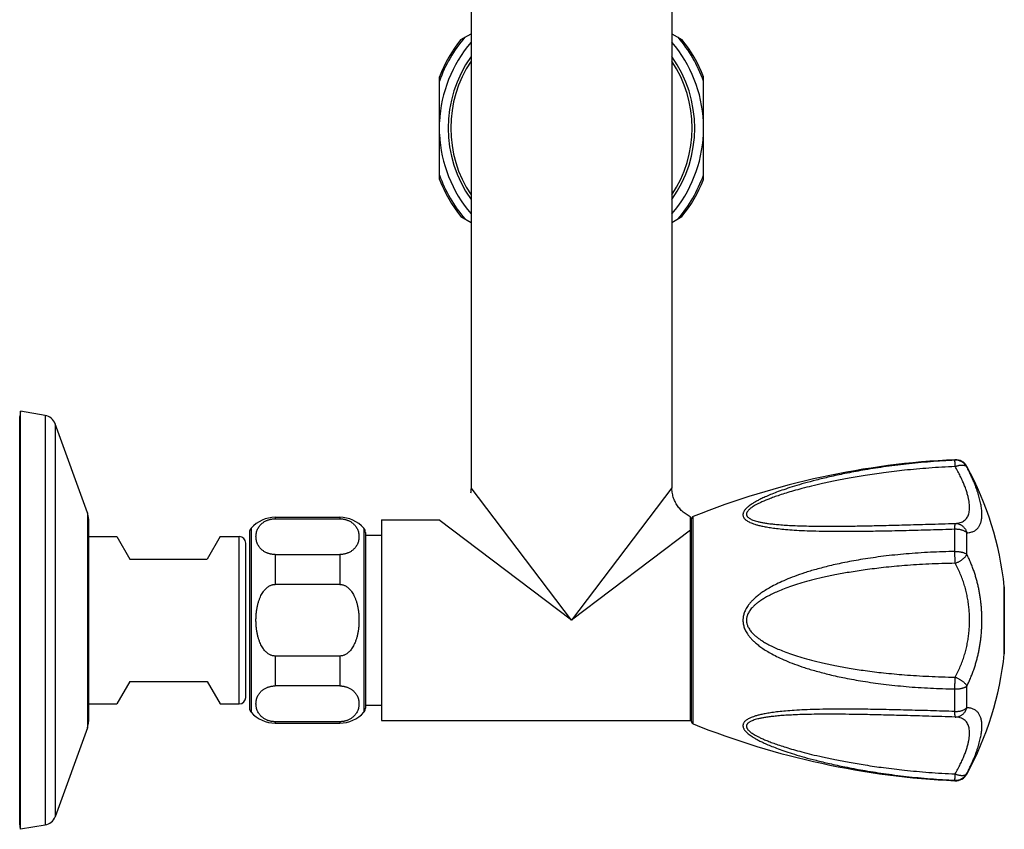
# Model space of a CAD drawing. Header units: millimetres. Extents: x 1367 to 1673, y 818 to 1077.
# Tile 11 of 13: x 1597 to 1673, y 818 to 881. Entities that reach past the tile are written whole.
import ezdxf

# ---------------------------------------------------------------- set-up
doc = ezdxf.new("R2010")
doc.units = ezdxf.units.MM
doc.header["$LTSCALE"] = 30.734
doc.layers.get('0').update_dxf_attribs({"linetype": 'CONTINUOUS'})

msp = doc.modelspace()

# ---------------------------------------------------------------- linework, layer by layer
at = {"color": 7, "linetype": 'CONTINUOUS'}
for p, q in [((1631.857, 900.054), (1631.857, 844.154)), ((1647.457, 900.054), (1647.457, 844.154)), ((1631.075, 878.985), (1631.857, 879.437)), ((1647.457, 879.437), (1648.24, 878.985)), ((1629.407, 868.112), (1629.407, 876.096)), ((1649.907, 868.112), (1649.907, 876.096)), ((1631.075, 865.224), (1631.857, 864.772)), ((1647.457, 864.772), (1648.24, 865.224)), ((1596.882, 850.104), (1596.807, 849.679)), ((1596.807, 818.03), (1596.807, 849.679)), ((1596.882, 817.604), (1596.882, 850.104)), ((1598.789, 849.768), (1596.882, 850.104)), ((1602.073, 842.207), (1599.555, 849.125)), ((1631.843, 843.889), (1631.838, 843.843)), ((1647.499, 843.702), (1647.483, 843.795)), ((1648.907, 826.054), (1648.907, 841.885)), ((1602.157, 841.728), (1602.157, 825.98)), ((1616.657, 841.854), (1621.657, 841.854)), ((1616.657, 841.741), (1621.657, 841.741)), ((1624.907, 841.654), (1629.357, 841.654)), ((1624.907, 841.654), (1624.907, 826.054)), ((1648.957, 841.685), (1648.957, 826.023)), ((1602.157, 840.354), (1604.347, 840.354)), ((1604.347, 840.354), (1605.357, 838.604)), ((1612.368, 840.354), (1611.357, 838.604)), ((1612.368, 840.354), (1613.857, 840.354)), ((1614.657, 840.677), (1614.657, 827.031)), ((1623.657, 840.677), (1623.657, 827.031)), ((1623.657, 840.464), (1624.907, 840.464)), ((1614.357, 827.854), (1614.357, 839.854)), ((1648.957, 840.104), (1648.907, 840.104)), ((1616.657, 838.957), (1621.657, 838.957)), ((1605.357, 838.604), (1611.357, 838.604)), ((1621.657, 836.638), (1616.657, 836.638)), ((1673.271, 836.454), (1673.271, 831.254)), ((1621.657, 831.07), (1616.657, 831.07)), ((1605.357, 829.104), (1604.347, 827.354)), ((1605.357, 829.104), (1611.357, 829.104)), ((1611.357, 829.104), (1612.368, 827.354)), ((1621.657, 828.751), (1616.657, 828.751)), ((1602.157, 827.354), (1604.347, 827.354)), ((1612.368, 827.354), (1613.857, 827.354)), ((1648.957, 827.604), (1648.907, 827.604)), ((1623.657, 827.244), (1624.907, 827.244)), ((1621.657, 825.967), (1616.657, 825.967)), ((1616.657, 825.854), (1621.657, 825.854)), ((1624.907, 826.054), (1648.907, 826.054)), ((1602.073, 825.502), (1599.555, 818.583)), ((1596.882, 817.604), (1596.807, 818.03)), ((1598.789, 817.94), (1596.882, 817.604))]:
    msp.add_line(p, q, dxfattribs=at)
at = {"color": 9, "linetype": 'CONTINUOUS'}
for p, q in [((1598.789, 849.768), (1598.789, 817.94)), ((1599.555, 849.125), (1599.555, 818.583)), ((1669.44, 846.288), (1669.44, 846.328)), ((1670.364, 845.768), (1670.364, 845.808)), ((1639.657, 833.854), (1631.857, 844.154)), ((1647.457, 844.154), (1639.657, 833.854)), ((1602.073, 842.207), (1602.073, 825.502)), ((1649.114, 825.791), (1649.114, 841.917)), ((1616.657, 841.854), (1616.657, 841.741)), ((1621.657, 841.854), (1621.657, 841.741)), ((1639.657, 833.854), (1629.357, 841.654)), ((1613.857, 827.354), (1613.857, 840.354)), ((1614.782, 841.008), (1614.782, 826.701)), ((1623.532, 841.008), (1623.532, 826.701)), ((1648.907, 840.859), (1639.657, 833.854)), ((1669.44, 839.196), (1669.44, 840.946)), ((1670.364, 838.973), (1670.364, 840.649)), ((1616.657, 838.957), (1616.657, 836.638)), ((1621.657, 838.957), (1621.657, 836.638)), ((1673.271, 831.244), (1673.271, 836.465)), ((1616.657, 831.07), (1616.657, 828.751)), ((1621.657, 831.07), (1621.657, 828.751)), ((1669.44, 826.763), (1669.44, 828.512)), ((1670.364, 827.059), (1670.364, 828.735)), ((1616.657, 825.967), (1616.657, 825.854)), ((1621.657, 825.967), (1621.657, 825.854)), ((1669.44, 821.38), (1669.44, 821.421)), ((1670.364, 821.901), (1670.364, 821.94))]:
    msp.add_line(p, q, dxfattribs=at)
at = {"color": 7, "linetype": 'CONTINUOUS'}
for points in [[(1631.843, 843.889), (1631.831, 843.795), (1631.819, 843.719)], [(1631.857, 844.154), (1631.856, 844.077), (1631.851, 843.983), (1631.843, 843.889)], [(1647.483, 843.795), (1647.471, 843.889), (1647.463, 843.983), (1647.459, 844.077), (1647.457, 844.154)], [(1648.907, 841.885), (1648.878, 841.899), (1648.794, 841.941), (1648.711, 841.987), (1648.631, 842.035), (1648.552, 842.087), (1648.475, 842.141), (1648.4, 842.199), (1648.327, 842.259), (1648.257, 842.321), (1648.189, 842.387), (1648.124, 842.455), (1648.061, 842.525), (1648.001, 842.598), (1647.944, 842.673), (1647.889, 842.75), (1647.838, 842.829), (1647.789, 842.909), (1647.744, 842.992), (1647.702, 843.076), (1647.663, 843.162), (1647.627, 843.249), (1647.594, 843.338), (1647.565, 843.428), (1647.54, 843.518), (1647.517, 843.61), (1647.499, 843.702)]]:
    msp.add_lwpolyline(points, dxfattribs=at)
at = {"color": 9, "linetype": 'CONTINUOUS'}
for centre, radius, start, end in [((1639.657, 872.104), 10.881, 139.60444, 160.39556), ((1639.657, 872.104), 10.261, 139.48372, 177.32604), ((1639.657, 872.104), 10.261, 2.67396, 40.51628), ((1639.657, 872.104), 10.881, 19.60444, 40.39556), ((1639.657, 872.104), 10.261, 182.67396, 220.51628), ((1639.657, 872.104), 10.261, 319.48372, 357.32604), ((1639.657, 872.104), 10.881, 199.60444, 220.39556), ((1639.657, 872.104), 10.881, 319.60444, 340.39556), ((1669.487, 845.288), 1.001, 28.70268, 92.70185), ((1669.487, 822.42), 1.001, 267.2981, 331.29737)]:
    msp.add_arc(centre, radius, start, end, dxfattribs=at)
at = {"color": 7, "linetype": 'CONTINUOUS'}
for centre, radius, start, end in [((1639.657, 872.104), 11, 141.27997, 158.72003), ((1639.657, 872.104), 11, 21.27997, 38.72003), ((1639.657, 872.104), 9.575, 144.55658, 215.44342), ((1639.657, 872.104), 9.375, 146.30816, 213.69184), ((1639.657, 872.104), 9.575, 324.55658, 35.44342), ((1639.657, 872.104), 9.375, 326.30816, 33.69184), ((1639.657, 872.104), 11, 201.27997, 218.72003), ((1639.657, 872.104), 11, 321.27997, 338.72003), ((1598.615, 848.783), 1, 20, 80), ((1672.348, 783.896), 62.5, 92.66703, 111.82266), ((1669.486, 845.33), 1, 28.56396, 92.66703), ((1648.407, 833.854), 25, 5.99362, 28.56396), ((1600.757, 841.728), 1.4, 0, 20), ((1649.207, 841.685), 0.25, 111.82266, 180), ((1616.657, 839.354), 2.5, 90, 138.59038), ((1621.657, 839.354), 2.5, 41.40962, 90), ((1613.857, 839.854), 0.5, 0, 90), ((1615.157, 840.677), 0.5, 138.59038, 180), ((1623.157, 840.677), 0.5, 0, 41.40962), ((1673.171, 836.454), 0.1, 0, 5.99362), ((1648.407, 833.854), 25, 331.43604, 354.00638), ((1673.171, 831.254), 0.1, 354.00638, 360), ((1613.857, 827.854), 0.5, 270, 360), ((1615.157, 827.031), 0.5, 180, 221.40962), ((1616.657, 828.354), 2.5, 221.40962, 270), ((1621.657, 828.354), 2.5, 270, 318.59038), ((1623.157, 827.031), 0.5, 318.59038, 360), ((1600.757, 825.98), 1.4, 340, 360), ((1649.207, 826.023), 0.25, 180, 248.17734), ((1672.348, 883.812), 62.5, 248.17734, 267.33297), ((1669.486, 822.379), 1, 267.33297, 331.43604), ((1598.615, 818.925), 1, 280, 340)]:
    msp.add_arc(centre, radius, start, end, dxfattribs=at)
at = {"color": 9, "linetype": 'CONTINUOUS'}
for points, knots in [([(1669.44, 846.288), (1668.802, 846.258), (1667.54, 846.18), (1665.686, 846.004), (1663.936, 845.782), (1662.346, 845.531), (1660.95, 845.269), (1659.74, 845.009), (1658.691, 844.756), (1657.784, 844.513), (1656.998, 844.281), (1656.321, 844.063), (1655.739, 843.858), (1655.241, 843.667), (1654.817, 843.49), (1654.459, 843.327), (1654.159, 843.176), (1653.909, 843.038), (1653.701, 842.911), (1653.53, 842.794), (1653.389, 842.686), (1653.274, 842.585), (1653.182, 842.491), (1653.109, 842.403), (1653.053, 842.319), (1653.012, 842.239), (1652.986, 842.162), (1652.972, 842.087), (1652.972, 842.014), (1652.985, 841.943), (1653.011, 841.872), (1653.052, 841.802), (1653.108, 841.733), (1653.181, 841.664), (1653.273, 841.594), (1653.388, 841.524), (1653.529, 841.453), (1653.7, 841.382), (1653.908, 841.31), (1654.158, 841.238), (1654.458, 841.166), (1654.815, 841.096), (1655.239, 841.029), (1655.737, 840.966), (1656.319, 840.908), (1656.996, 840.858), (1657.782, 840.817), (1658.691, 840.786), (1659.74, 840.767), (1660.951, 840.762), (1662.349, 840.773), (1663.939, 840.799), (1665.689, 840.839), (1667.542, 840.889), (1668.802, 840.926), (1669.44, 840.946)], [0, 0, 0, 0, 0.05598, 0.110837, 0.163265, 0.210616, 0.25188, 0.287805, 0.31912, 0.34642, 0.370206, 0.39089, 0.40882, 0.424305, 0.437629, 0.449048, 0.458791, 0.467077, 0.474123, 0.480127, 0.485262, 0.489672, 0.493488, 0.496804, 0.499719, 0.502314, 0.504661, 0.506844, 0.508936, 0.511019, 0.513179, 0.515496, 0.518063, 0.520966, 0.524303, 0.528185, 0.532731, 0.538094, 0.544443, 0.55198, 0.560919, 0.571486, 0.583919, 0.598483, 0.615472, 0.635208, 0.658057, 0.684449, 0.714906, 0.750049, 0.790644, 0.837445, 0.889464, 0.944102, 1, 1, 1, 1]), ([(1669.456, 845.8), (1668.771, 845.769), (1667.46, 845.69), (1665.608, 845.522), (1663.966, 845.326), (1662.532, 845.118), (1661.273, 844.906), (1660.167, 844.695), (1659.194, 844.489), (1658.338, 844.289), (1657.584, 844.098), (1656.922, 843.916), (1656.341, 843.743), (1655.833, 843.58), (1655.389, 843.426), (1655.004, 843.282), (1654.672, 843.147), (1654.387, 843.021), (1654.145, 842.904), (1653.942, 842.795), (1653.773, 842.694), (1653.634, 842.601), (1653.524, 842.516), (1653.436, 842.438), (1653.369, 842.367), (1653.319, 842.3), (1653.283, 842.238), (1653.26, 842.179), (1653.248, 842.122), (1653.247, 842.067), (1653.258, 842.013), (1653.28, 841.96), (1653.315, 841.907), (1653.364, 841.854), (1653.43, 841.8), (1653.515, 841.746), (1653.625, 841.69), (1653.761, 841.634), (1653.929, 841.577), (1654.131, 841.522), (1654.372, 841.468), (1654.656, 841.416), (1654.987, 841.366), (1655.371, 841.321), (1655.814, 841.279), (1656.322, 841.242), (1656.903, 841.21), (1657.566, 841.186), (1658.32, 841.168), (1659.178, 841.159), (1660.152, 841.159), (1661.26, 841.169), (1662.521, 841.189), (1663.958, 841.221), (1665.603, 841.264), (1667.458, 841.317), (1668.77, 841.356), (1669.456, 841.377)], [0, 0, 0, 0, 0.061655, 0.118002, 0.167106, 0.210262, 0.248257, 0.281799, 0.311444, 0.337659, 0.36084, 0.381323, 0.399399, 0.415322, 0.429314, 0.441569, 0.45226, 0.461543, 0.469559, 0.476437, 0.482292, 0.487236, 0.491378, 0.494837, 0.497737, 0.500197, 0.502314, 0.504179, 0.505879, 0.50749, 0.509096, 0.510783, 0.512639, 0.514763, 0.517263, 0.520256, 0.523879, 0.528261, 0.533517, 0.539756, 0.547106, 0.5557, 0.565683, 0.577215, 0.590476, 0.605665, 0.623011, 0.642777, 0.665263, 0.690819, 0.719852, 0.752848, 0.790381, 0.833183, 0.882056, 0.938329, 1, 1, 1, 1]), ([(1669.456, 845.8), (1669.455, 845.827), (1669.453, 845.878), (1669.45, 845.952), (1669.447, 846.02), (1669.445, 846.082), (1669.443, 846.136), (1669.441, 846.183), (1669.44, 846.221), (1669.44, 846.251), (1669.439, 846.272), (1669.439, 846.283), (1669.44, 846.288)], [0, 0, 0, 0, 0.163651, 0.316274, 0.456483, 0.583006, 0.69469, 0.790514, 0.869588, 0.931187, 0.974761, 1, 1, 1, 1]), ([(1669.456, 845.8), (1669.486, 845.812), (1669.547, 845.834), (1669.639, 845.863), (1669.73, 845.886), (1669.818, 845.902), (1669.902, 845.912), (1669.983, 845.916), (1670.058, 845.914), (1670.127, 845.905), (1670.19, 845.89), (1670.246, 845.869), (1670.295, 845.842), (1670.335, 845.809), (1670.356, 845.782), (1670.364, 845.768)], [0, 0, 0, 0, 0.101992, 0.201522, 0.297903, 0.390456, 0.478553, 0.561655, 0.639398, 0.711599, 0.778272, 0.839678, 0.896402, 0.949398, 1, 1, 1, 1]), ([(1669.456, 841.377), (1669.527, 841.38), (1669.661, 841.394), (1669.851, 841.438), (1670.017, 841.504), (1670.16, 841.591), (1670.282, 841.699), (1670.382, 841.826), (1670.46, 841.972), (1670.518, 842.136), (1670.556, 842.318), (1670.574, 842.516), (1670.574, 842.731), (1670.554, 842.963), (1670.514, 843.212), (1670.456, 843.477), (1670.377, 843.76), (1670.278, 844.059), (1670.158, 844.375), (1670.017, 844.708), (1669.853, 845.058), (1669.665, 845.425), (1669.528, 845.673), (1669.456, 845.8)], [0, 0, 0, 0, 0.04016, 0.076467, 0.109771, 0.141012, 0.171183, 0.201271, 0.232181, 0.264683, 0.299399, 0.336811, 0.377293, 0.421141, 0.468599, 0.519873, 0.575151, 0.6346, 0.698381, 0.766654, 0.839574, 0.917301, 1, 1, 1, 1]), ([(1670.364, 840.649), (1670.42, 840.652), (1670.526, 840.662), (1670.674, 840.691), (1670.805, 840.732), (1670.921, 840.782), (1671.024, 840.842), (1671.116, 840.911), (1671.197, 840.989), (1671.268, 841.075), (1671.331, 841.17), (1671.385, 841.273), (1671.431, 841.385), (1671.468, 841.507), (1671.497, 841.637), (1671.518, 841.776), (1671.531, 841.925), (1671.535, 842.082), (1671.53, 842.247), (1671.517, 842.42), (1671.496, 842.601), (1671.467, 842.789), (1671.429, 842.984), (1671.383, 843.186), (1671.329, 843.395), (1671.266, 843.611), (1671.195, 843.837), (1671.114, 844.071), (1671.023, 844.316), (1670.921, 844.574), (1670.805, 844.847), (1670.675, 845.136), (1670.528, 845.446), (1670.421, 845.658), (1670.364, 845.768)], [0, 0, 0, 0, 0.027975, 0.052923, 0.075554, 0.096474, 0.116196, 0.135163, 0.15376, 0.17233, 0.191172, 0.210554, 0.230706, 0.251818, 0.274061, 0.297544, 0.322362, 0.348561, 0.376157, 0.405151, 0.435529, 0.467274, 0.500401, 0.534936, 0.57095, 0.608555, 0.64791, 0.689234, 0.732801, 0.778967, 0.828167, 0.880939, 0.937954, 1, 1, 1, 1]), ([(1669.44, 840.945), (1669.439, 840.971), (1669.439, 841.019), (1669.44, 841.089), (1669.44, 841.152), (1669.441, 841.209), (1669.443, 841.257), (1669.444, 841.298), (1669.447, 841.33), (1669.449, 841.354), (1669.452, 841.368), (1669.454, 841.376), (1669.456, 841.377)], [0, 0, 0, 0, 0.175506, 0.337073, 0.483697, 0.613999, 0.726763, 0.82096, 0.895767, 0.950578, 0.985092, 1, 1, 1, 1]), ([(1669.456, 841.377), (1669.487, 841.378), (1669.549, 841.376), (1669.641, 841.363), (1669.732, 841.34), (1669.82, 841.307), (1669.905, 841.264), (1669.985, 841.212), (1670.061, 841.152), (1670.13, 841.084), (1670.193, 841.008), (1670.248, 840.926), (1670.296, 840.838), (1670.335, 840.746), (1670.356, 840.682), (1670.364, 840.649)], [0, 0, 0, 0, 0.073906, 0.147995, 0.222443, 0.29738, 0.372886, 0.449004, 0.525783, 0.603261, 0.681438, 0.760276, 0.839709, 0.919652, 1, 1, 1, 1]), ([(1669.44, 840.945), (1669.473, 840.946), (1669.541, 840.946), (1669.642, 840.94), (1669.741, 840.928), (1669.838, 840.911), (1669.931, 840.888), (1670.02, 840.859), (1670.103, 840.826), (1670.18, 840.788), (1670.249, 840.746), (1670.311, 840.701), (1670.348, 840.667), (1670.364, 840.649)], [0, 0, 0, 0, 0.101975, 0.203579, 0.304141, 0.40297, 0.499377, 0.592762, 0.682608, 0.76849, 0.850115, 0.927297, 1, 1, 1, 1]), ([(1669.44, 839.196), (1668.802, 839.186), (1667.541, 839.145), (1665.687, 839.02), (1663.936, 838.838), (1662.346, 838.612), (1660.949, 838.361), (1659.739, 838.096), (1658.69, 837.824), (1657.782, 837.55), (1656.996, 837.277), (1656.318, 837.008), (1655.735, 836.745), (1655.236, 836.491), (1654.813, 836.246), (1654.454, 836.012), (1654.154, 835.789), (1653.904, 835.578), (1653.696, 835.379), (1653.525, 835.19), (1653.385, 835.011), (1653.271, 834.84), (1653.179, 834.677), (1653.106, 834.519), (1653.051, 834.366), (1653.011, 834.217), (1652.985, 834.071), (1652.972, 833.926), (1652.972, 833.782), (1652.985, 833.637), (1653.011, 833.491), (1653.051, 833.342), (1653.106, 833.189), (1653.179, 833.032), (1653.271, 832.868), (1653.385, 832.697), (1653.525, 832.518), (1653.696, 832.329), (1653.904, 832.13), (1654.154, 831.919), (1654.455, 831.696), (1654.813, 831.462), (1655.237, 831.217), (1655.735, 830.963), (1656.318, 830.7), (1656.996, 830.431), (1657.782, 830.158), (1658.691, 829.884), (1659.739, 829.612), (1660.95, 829.347), (1662.346, 829.096), (1663.936, 828.871), (1665.687, 828.689), (1667.541, 828.563), (1668.802, 828.523), (1669.44, 828.512)], [0, 0, 0, 0, 0.052519, 0.103927, 0.153095, 0.197502, 0.236206, 0.269994, 0.29955, 0.325449, 0.348163, 0.368084, 0.385538, 0.400814, 0.414172, 0.425849, 0.436052, 0.44497, 0.452802, 0.459734, 0.46593, 0.471528, 0.476644, 0.481377, 0.485809, 0.49002, 0.494074, 0.498035, 0.501968, 0.505929, 0.509983, 0.514194, 0.518626, 0.52336, 0.528476, 0.534075, 0.540271, 0.547203, 0.555035, 0.563954, 0.574158, 0.585835, 0.599194, 0.614469, 0.631923, 0.651844, 0.674557, 0.700455, 0.730011, 0.763797, 0.802499, 0.846905, 0.896074, 0.947481, 1, 1, 1, 1]), ([(1669.456, 838.277), (1669.455, 838.306), (1669.452, 838.364), (1669.449, 838.453), (1669.447, 838.544), (1669.445, 838.638), (1669.443, 838.733), (1669.441, 838.828), (1669.44, 838.923), (1669.44, 839.016), (1669.439, 839.107), (1669.439, 839.167), (1669.44, 839.196)], [0, 0, 0, 0, 0.092903, 0.189818, 0.289866, 0.39214, 0.495713, 0.599642, 0.70296, 0.804705, 0.903929, 1, 1, 1, 1]), ([(1669.44, 839.196), (1669.473, 839.197), (1669.541, 839.197), (1669.642, 839.192), (1669.741, 839.184), (1669.838, 839.17), (1669.931, 839.153), (1670.019, 839.132), (1670.102, 839.107), (1670.179, 839.079), (1670.248, 839.047), (1670.31, 839.013), (1670.347, 838.987), (1670.364, 838.973)], [0, 0, 0, 0, 0.105067, 0.209672, 0.312968, 0.41409, 0.512171, 0.606437, 0.696191, 0.780833, 0.85989, 0.933008, 1, 1, 1, 1]), ([(1669.456, 838.277), (1669.487, 838.289), (1669.549, 838.313), (1669.641, 838.355), (1669.731, 838.4), (1669.819, 838.45), (1669.904, 838.502), (1669.984, 838.557), (1670.059, 838.615), (1670.128, 838.674), (1670.191, 838.734), (1670.247, 838.794), (1670.294, 838.854), (1670.334, 838.913), (1670.355, 838.954), (1670.364, 838.973)], [0, 0, 0, 0, 0.085319, 0.171692, 0.258451, 0.344883, 0.430247, 0.513803, 0.594887, 0.67289, 0.747254, 0.817482, 0.883175, 0.944054, 1, 1, 1, 1]), ([(1670.364, 828.735), (1670.422, 828.849), (1670.53, 829.074), (1670.676, 829.412), (1670.806, 829.742), (1670.922, 830.065), (1671.024, 830.383), (1671.115, 830.697), (1671.196, 831.009), (1671.267, 831.319), (1671.33, 831.63), (1671.384, 831.943), (1671.43, 832.256), (1671.467, 832.572), (1671.497, 832.891), (1671.518, 833.211), (1671.53, 833.532), (1671.535, 833.854), (1671.53, 834.176), (1671.518, 834.498), (1671.497, 834.818), (1671.467, 835.136), (1671.43, 835.452), (1671.384, 835.766), (1671.33, 836.078), (1671.267, 836.389), (1671.196, 836.7), (1671.115, 837.012), (1671.024, 837.326), (1670.922, 837.643), (1670.806, 837.967), (1670.676, 838.297), (1670.53, 838.634), (1670.422, 838.86), (1670.364, 838.973)], [0, 0, 0, 0, 0.036102, 0.070767, 0.10416, 0.136471, 0.167914, 0.1987, 0.22902, 0.25907, 0.288979, 0.318849, 0.348767, 0.378779, 0.408925, 0.439199, 0.46957, 0.5, 0.53043, 0.560801, 0.591075, 0.621221, 0.651233, 0.681151, 0.711021, 0.74093, 0.77098, 0.8013, 0.832086, 0.863528, 0.89584, 0.929233, 0.963898, 1, 1, 1, 1]), ([(1669.456, 838.277), (1668.77, 838.267), (1667.459, 838.227), (1665.605, 838.112), (1663.962, 837.959), (1662.526, 837.782), (1661.266, 837.59), (1660.159, 837.389), (1659.186, 837.182), (1658.329, 836.973), (1657.575, 836.764), (1656.912, 836.557), (1656.331, 836.353), (1655.822, 836.153), (1655.379, 835.957), (1654.994, 835.767), (1654.662, 835.583), (1654.378, 835.404), (1654.136, 835.233), (1653.933, 835.068), (1653.765, 834.911), (1653.628, 834.762), (1653.518, 834.621), (1653.432, 834.489), (1653.365, 834.363), (1653.316, 834.244), (1653.281, 834.129), (1653.258, 834.018), (1653.247, 833.909), (1653.247, 833.8), (1653.258, 833.691), (1653.281, 833.579), (1653.316, 833.465), (1653.365, 833.345), (1653.432, 833.22), (1653.518, 833.087), (1653.628, 832.946), (1653.765, 832.797), (1653.933, 832.64), (1654.136, 832.476), (1654.378, 832.304), (1654.662, 832.126), (1654.994, 831.941), (1655.379, 831.751), (1655.822, 831.556), (1656.331, 831.355), (1656.912, 831.151), (1657.575, 830.944), (1658.329, 830.735), (1659.186, 830.526), (1660.16, 830.319), (1661.266, 830.118), (1662.526, 829.926), (1663.962, 829.75), (1665.606, 829.597), (1667.459, 829.481), (1668.77, 829.441), (1669.456, 829.431)], [0, 0, 0, 0, 0.058807, 0.112491, 0.159273, 0.200371, 0.236564, 0.268542, 0.296847, 0.321937, 0.344195, 0.363948, 0.381476, 0.397025, 0.410809, 0.423018, 0.433821, 0.443367, 0.451793, 0.459223, 0.465765, 0.471516, 0.476578, 0.481063, 0.485079, 0.488735, 0.492132, 0.495347, 0.49846, 0.501541, 0.504654, 0.50787, 0.511267, 0.514923, 0.518939, 0.523424, 0.528486, 0.534237, 0.54078, 0.548211, 0.556637, 0.566183, 0.576986, 0.589196, 0.602981, 0.61853, 0.636058, 0.65581, 0.678068, 0.703158, 0.731464, 0.763441, 0.799633, 0.840731, 0.887512, 0.941195, 1, 1, 1, 1]), ([(1669.456, 829.431), (1669.53, 829.564), (1669.67, 829.833), (1669.857, 830.245), (1670.021, 830.661), (1670.162, 831.081), (1670.281, 831.503), (1670.38, 831.928), (1670.458, 832.355), (1670.516, 832.782), (1670.555, 833.211), (1670.574, 833.64), (1670.574, 834.069), (1670.555, 834.498), (1670.516, 834.926), (1670.458, 835.354), (1670.38, 835.78), (1670.281, 836.205), (1670.162, 836.628), (1670.021, 837.047), (1669.857, 837.463), (1669.67, 837.875), (1669.53, 838.144), (1669.456, 838.277)], [0, 0, 0, 0, 0.049606, 0.098601, 0.147051, 0.19503, 0.242607, 0.289851, 0.336827, 0.383598, 0.430222, 0.476757, 0.523262, 0.569795, 0.616416, 0.663185, 0.710159, 0.757401, 0.804976, 0.852953, 0.901401, 0.950394, 1, 1, 1, 1]), ([(1669.44, 828.512), (1669.439, 828.541), (1669.439, 828.601), (1669.44, 828.692), (1669.44, 828.786), (1669.441, 828.88), (1669.443, 828.975), (1669.445, 829.07), (1669.447, 829.164), (1669.449, 829.256), (1669.452, 829.345), (1669.455, 829.403), (1669.456, 829.431)], [0, 0, 0, 0, 0.096071, 0.195295, 0.29704, 0.400358, 0.504287, 0.60786, 0.710135, 0.810183, 0.907097, 1, 1, 1, 1]), ([(1669.456, 829.431), (1669.487, 829.42), (1669.549, 829.395), (1669.641, 829.354), (1669.731, 829.308), (1669.819, 829.259), (1669.904, 829.206), (1669.984, 829.151), (1670.059, 829.094), (1670.128, 829.035), (1670.191, 828.975), (1670.247, 828.914), (1670.294, 828.854), (1670.334, 828.795), (1670.355, 828.755), (1670.364, 828.735)], [0, 0, 0, 0, 0.085319, 0.171692, 0.258451, 0.344883, 0.430247, 0.513803, 0.594887, 0.67289, 0.747254, 0.817482, 0.883175, 0.944054, 1, 1, 1, 1]), ([(1669.44, 828.512), (1669.473, 828.511), (1669.541, 828.511), (1669.642, 828.516), (1669.741, 828.525), (1669.838, 828.538), (1669.931, 828.555), (1670.019, 828.577), (1670.102, 828.601), (1670.179, 828.63), (1670.248, 828.661), (1670.31, 828.696), (1670.347, 828.722), (1670.364, 828.735)], [0, 0, 0, 0, 0.105068, 0.209673, 0.312969, 0.41409, 0.512172, 0.606437, 0.696191, 0.780833, 0.85989, 0.933007, 1, 1, 1, 1]), ([(1669.44, 826.763), (1668.802, 826.782), (1667.542, 826.82), (1665.688, 826.87), (1663.939, 826.91), (1662.349, 826.936), (1660.952, 826.946), (1659.742, 826.941), (1658.694, 826.923), (1657.785, 826.892), (1657, 826.851), (1656.322, 826.801), (1655.739, 826.743), (1655.241, 826.68), (1654.818, 826.613), (1654.46, 826.543), (1654.159, 826.471), (1653.909, 826.399), (1653.701, 826.327), (1653.529, 826.255), (1653.389, 826.185), (1653.274, 826.114), (1653.181, 826.045), (1653.108, 825.976), (1653.052, 825.906), (1653.012, 825.837), (1652.985, 825.766), (1652.972, 825.695), (1652.972, 825.622), (1652.985, 825.547), (1653.012, 825.47), (1653.053, 825.39), (1653.109, 825.306), (1653.182, 825.217), (1653.274, 825.123), (1653.389, 825.023), (1653.529, 824.915), (1653.701, 824.798), (1653.909, 824.67), (1654.159, 824.532), (1654.46, 824.381), (1654.819, 824.217), (1655.242, 824.04), (1655.741, 823.849), (1656.323, 823.645), (1657.001, 823.426), (1657.786, 823.195), (1658.694, 822.952), (1659.741, 822.699), (1660.951, 822.439), (1662.346, 822.178), (1663.935, 821.927), (1665.685, 821.705), (1667.54, 821.529), (1668.802, 821.45), (1669.44, 821.421)], [0, 0, 0, 0, 0.055904, 0.110534, 0.162578, 0.20936, 0.249909, 0.285027, 0.315467, 0.341849, 0.364695, 0.384434, 0.401431, 0.416005, 0.428451, 0.439033, 0.447985, 0.455527, 0.461884, 0.467249, 0.471802, 0.475683, 0.479024, 0.481929, 0.484495, 0.486816, 0.488975, 0.491059, 0.493151, 0.495332, 0.497683, 0.500275, 0.503188, 0.506509, 0.51032, 0.514733, 0.519867, 0.525869, 0.53292, 0.541216, 0.550977, 0.562412, 0.575751, 0.591248, 0.609186, 0.629873, 0.653656, 0.680948, 0.712247, 0.748148, 0.789365, 0.836709, 0.889169, 0.944015, 1, 1, 1, 1]), ([(1669.456, 826.331), (1669.454, 826.332), (1669.452, 826.341), (1669.449, 826.354), (1669.447, 826.378), (1669.444, 826.41), (1669.443, 826.451), (1669.441, 826.5), (1669.44, 826.556), (1669.44, 826.619), (1669.439, 826.689), (1669.439, 826.738), (1669.44, 826.763)], [0, 0, 0, 0, 0.014908, 0.049421, 0.104233, 0.17904, 0.273237, 0.386001, 0.516303, 0.662925, 0.824487, 1, 1, 1, 1]), ([(1669.44, 826.763), (1669.473, 826.762), (1669.541, 826.762), (1669.642, 826.768), (1669.741, 826.78), (1669.838, 826.798), (1669.931, 826.821), (1670.02, 826.849), (1670.103, 826.882), (1670.18, 826.92), (1670.249, 826.962), (1670.311, 827.008), (1670.348, 827.042), (1670.364, 827.059)], [0, 0, 0, 0, 0.101974, 0.203579, 0.304141, 0.402969, 0.499376, 0.592761, 0.682607, 0.76849, 0.850114, 0.927297, 1, 1, 1, 1]), ([(1669.456, 826.331), (1669.487, 826.331), (1669.549, 826.333), (1669.641, 826.346), (1669.732, 826.369), (1669.82, 826.402), (1669.905, 826.444), (1669.985, 826.496), (1670.061, 826.557), (1670.13, 826.625), (1670.193, 826.7), (1670.248, 826.783), (1670.296, 826.87), (1670.335, 826.963), (1670.356, 827.027), (1670.364, 827.059)], [0, 0, 0, 0, 0.073907, 0.147995, 0.222444, 0.29738, 0.372886, 0.449004, 0.525783, 0.603261, 0.681438, 0.760276, 0.839709, 0.919652, 1, 1, 1, 1]), ([(1670.364, 821.94), (1670.421, 822.05), (1670.528, 822.263), (1670.675, 822.572), (1670.805, 822.862), (1670.921, 823.134), (1671.023, 823.392), (1671.114, 823.638), (1671.195, 823.872), (1671.266, 824.097), (1671.329, 824.314), (1671.383, 824.523), (1671.429, 824.725), (1671.467, 824.92), (1671.496, 825.108), (1671.517, 825.288), (1671.53, 825.461), (1671.535, 825.627), (1671.531, 825.784), (1671.518, 825.932), (1671.497, 826.071), (1671.468, 826.202), (1671.431, 826.323), (1671.385, 826.435), (1671.331, 826.539), (1671.269, 826.634), (1671.197, 826.72), (1671.116, 826.797), (1671.024, 826.866), (1670.921, 826.926), (1670.805, 826.977), (1670.674, 827.017), (1670.526, 827.046), (1670.42, 827.056), (1670.364, 827.059)], [0, 0, 0, 0, 0.062058, 0.119083, 0.171861, 0.221066, 0.267234, 0.310803, 0.352125, 0.391479, 0.42908, 0.465091, 0.499619, 0.532742, 0.564482, 0.594853, 0.623842, 0.651434, 0.677628, 0.702444, 0.725925, 0.748164, 0.769278, 0.789428, 0.808811, 0.827652, 0.846223, 0.86482, 0.883788, 0.903511, 0.924433, 0.947066, 0.972017, 1, 1, 1, 1]), ([(1669.456, 826.331), (1668.77, 826.352), (1667.459, 826.391), (1665.604, 826.445), (1663.96, 826.488), (1662.524, 826.519), (1661.265, 826.54), (1660.158, 826.549), (1659.185, 826.549), (1658.328, 826.54), (1657.575, 826.523), (1656.913, 826.498), (1656.332, 826.467), (1655.824, 826.431), (1655.381, 826.389), (1654.997, 826.343), (1654.666, 826.294), (1654.382, 826.243), (1654.14, 826.189), (1653.937, 826.134), (1653.769, 826.078), (1653.632, 826.022), (1653.521, 825.966), (1653.434, 825.911), (1653.367, 825.858), (1653.317, 825.804), (1653.281, 825.751), (1653.258, 825.698), (1653.247, 825.644), (1653.247, 825.589), (1653.259, 825.532), (1653.282, 825.473), (1653.318, 825.41), (1653.368, 825.344), (1653.435, 825.272), (1653.521, 825.194), (1653.631, 825.109), (1653.769, 825.017), (1653.937, 824.916), (1654.141, 824.807), (1654.382, 824.69), (1654.667, 824.563), (1654.999, 824.428), (1655.383, 824.284), (1655.826, 824.131), (1656.335, 823.967), (1656.915, 823.794), (1657.577, 823.612), (1658.331, 823.421), (1659.187, 823.221), (1660.161, 823.014), (1661.267, 822.803), (1662.526, 822.591), (1663.961, 822.383), (1665.604, 822.187), (1667.458, 822.018), (1668.77, 821.939), (1669.456, 821.908)], [0, 0, 0, 0, 0.061694, 0.117907, 0.166745, 0.209508, 0.247005, 0.279968, 0.308971, 0.334499, 0.356962, 0.376709, 0.39404, 0.409219, 0.422473, 0.434004, 0.44399, 0.452592, 0.459954, 0.466211, 0.471483, 0.475887, 0.479542, 0.482574, 0.485103, 0.487253, 0.489129, 0.490827, 0.49244, 0.494054, 0.495753, 0.497619, 0.499735, 0.502186, 0.505081, 0.508529, 0.512653, 0.517581, 0.523425, 0.530293, 0.538298, 0.547572, 0.558255, 0.570502, 0.584485, 0.6004, 0.618469, 0.638947, 0.662125, 0.688341, 0.71799, 0.751542, 0.789555, 0.832737, 0.881887, 0.938268, 1, 1, 1, 1]), ([(1669.456, 821.908), (1669.528, 822.035), (1669.665, 822.283), (1669.853, 822.65), (1670.017, 823), (1670.158, 823.333), (1670.278, 823.649), (1670.377, 823.949), (1670.456, 824.231), (1670.514, 824.497), (1670.554, 824.745), (1670.574, 824.977), (1670.574, 825.193), (1670.556, 825.391), (1670.518, 825.572), (1670.46, 825.736), (1670.382, 825.882), (1670.282, 826.009), (1670.16, 826.117), (1670.017, 826.204), (1669.851, 826.27), (1669.661, 826.314), (1669.527, 826.328), (1669.456, 826.331)], [0, 0, 0, 0, 0.082701, 0.160428, 0.233349, 0.301623, 0.365407, 0.42486, 0.480142, 0.531421, 0.57888, 0.622726, 0.663203, 0.70061, 0.735322, 0.767821, 0.798729, 0.828816, 0.858987, 0.890228, 0.923532, 0.959839, 1, 1, 1, 1]), ([(1669.44, 821.421), (1669.439, 821.425), (1669.439, 821.436), (1669.44, 821.457), (1669.44, 821.487), (1669.441, 821.526), (1669.443, 821.572), (1669.445, 821.627), (1669.447, 821.688), (1669.45, 821.756), (1669.453, 821.83), (1669.455, 821.882), (1669.456, 821.908)], [0, 0, 0, 0, 0.02524, 0.068814, 0.130412, 0.209486, 0.30531, 0.416995, 0.543517, 0.683726, 0.836349, 1, 1, 1, 1]), ([(1669.456, 821.908), (1669.486, 821.896), (1669.547, 821.874), (1669.639, 821.846), (1669.73, 821.823), (1669.818, 821.806), (1669.902, 821.796), (1669.983, 821.792), (1670.058, 821.794), (1670.127, 821.803), (1670.19, 821.818), (1670.246, 821.839), (1670.295, 821.867), (1670.335, 821.9), (1670.356, 821.926), (1670.364, 821.94)], [0, 0, 0, 0, 0.101992, 0.201522, 0.297902, 0.390456, 0.478552, 0.561654, 0.639398, 0.711599, 0.778271, 0.839678, 0.896402, 0.949398, 1, 1, 1, 1])]:
    msp.add_open_spline(points, degree=3, knots=knots, dxfattribs=at)
at = {"color": 7, "linetype": 'CONTINUOUS'}
for points, knots in [([(1616.657, 838.957), (1616.627, 838.957), (1616.568, 838.959), (1616.477, 838.966), (1616.387, 838.978), (1616.295, 838.995), (1616.203, 839.018), (1616.11, 839.046), (1616.015, 839.082), (1615.92, 839.125), (1615.824, 839.177), (1615.728, 839.239), (1615.634, 839.311), (1615.544, 839.394), (1615.458, 839.489), (1615.379, 839.595), (1615.309, 839.713), (1615.251, 839.841), (1615.204, 839.979), (1615.173, 840.124), (1615.157, 840.274), (1615.157, 840.425), (1615.173, 840.575), (1615.204, 840.72), (1615.251, 840.857), (1615.309, 840.986), (1615.379, 841.104), (1615.458, 841.21), (1615.544, 841.305), (1615.634, 841.388), (1615.728, 841.46), (1615.824, 841.522), (1615.92, 841.574), (1616.015, 841.617), (1616.11, 841.653), (1616.203, 841.681), (1616.295, 841.704), (1616.387, 841.721), (1616.477, 841.733), (1616.568, 841.74), (1616.627, 841.741), (1616.657, 841.741)], [0, 0, 0, 0, 0.019638, 0.039393, 0.059341, 0.079689, 0.100468, 0.121826, 0.143893, 0.166764, 0.190602, 0.215463, 0.241393, 0.268353, 0.296308, 0.325241, 0.355169, 0.386089, 0.417894, 0.450416, 0.48342, 0.516581, 0.549585, 0.582107, 0.613912, 0.644831, 0.67476, 0.703692, 0.731647, 0.758607, 0.784537, 0.809398, 0.833236, 0.856107, 0.878174, 0.899532, 0.920311, 0.940659, 0.960607, 0.980362, 1, 1, 1, 1]), ([(1621.657, 841.741), (1621.687, 841.741), (1621.747, 841.74), (1621.837, 841.733), (1621.928, 841.721), (1622.019, 841.704), (1622.112, 841.681), (1622.205, 841.653), (1622.3, 841.617), (1622.395, 841.574), (1622.491, 841.522), (1622.586, 841.46), (1622.68, 841.388), (1622.771, 841.305), (1622.857, 841.21), (1622.936, 841.104), (1623.005, 840.986), (1623.064, 840.857), (1623.11, 840.72), (1623.142, 840.575), (1623.158, 840.425), (1623.158, 840.274), (1623.142, 840.124), (1623.11, 839.979), (1623.064, 839.841), (1623.005, 839.713), (1622.936, 839.595), (1622.857, 839.489), (1622.771, 839.394), (1622.68, 839.311), (1622.586, 839.239), (1622.491, 839.177), (1622.395, 839.125), (1622.3, 839.082), (1622.205, 839.046), (1622.112, 839.018), (1622.019, 838.995), (1621.928, 838.978), (1621.837, 838.966), (1621.747, 838.959), (1621.687, 838.957), (1621.657, 838.957)], [0, 0, 0, 0, 0.019638, 0.039393, 0.059341, 0.079689, 0.100467, 0.121826, 0.143893, 0.166764, 0.190602, 0.215463, 0.241393, 0.268352, 0.296308, 0.32524, 0.355168, 0.386088, 0.417893, 0.450415, 0.483419, 0.51658, 0.549584, 0.582107, 0.613911, 0.644831, 0.67476, 0.703692, 0.731647, 0.758607, 0.784537, 0.809398, 0.833236, 0.856107, 0.878174, 0.899533, 0.920311, 0.940659, 0.960607, 0.980362, 1, 1, 1, 1]), ([(1616.657, 831.07), (1616.627, 831.07), (1616.567, 831.073), (1616.477, 831.088), (1616.386, 831.111), (1616.294, 831.146), (1616.201, 831.191), (1616.107, 831.249), (1616.013, 831.321), (1615.917, 831.408), (1615.821, 831.513), (1615.726, 831.637), (1615.632, 831.782), (1615.541, 831.949), (1615.456, 832.138), (1615.377, 832.351), (1615.308, 832.586), (1615.25, 832.842), (1615.204, 833.117), (1615.173, 833.406), (1615.157, 833.704), (1615.157, 834.005), (1615.173, 834.303), (1615.204, 834.591), (1615.25, 834.866), (1615.308, 835.122), (1615.377, 835.357), (1615.456, 835.57), (1615.541, 835.76), (1615.632, 835.927), (1615.726, 836.072), (1615.821, 836.196), (1615.917, 836.3), (1616.013, 836.387), (1616.107, 836.459), (1616.201, 836.517), (1616.294, 836.563), (1616.386, 836.597), (1616.477, 836.621), (1616.567, 836.635), (1616.627, 836.638), (1616.657, 836.638)], [0, 0, 0, 0, 0.012991, 0.026164, 0.039677, 0.053786, 0.068638, 0.084484, 0.101576, 0.120172, 0.140606, 0.163148, 0.18806, 0.215504, 0.245588, 0.278372, 0.313871, 0.351987, 0.392407, 0.434651, 0.478085, 0.521916, 0.565349, 0.607593, 0.648013, 0.686129, 0.721628, 0.754412, 0.784496, 0.81194, 0.836852, 0.859394, 0.879828, 0.898424, 0.915516, 0.931362, 0.946214, 0.960323, 0.973836, 0.987009, 1, 1, 1, 1]), ([(1621.657, 836.638), (1621.687, 836.638), (1621.748, 836.635), (1621.838, 836.621), (1621.929, 836.597), (1622.021, 836.563), (1622.113, 836.517), (1622.207, 836.459), (1622.302, 836.387), (1622.398, 836.3), (1622.494, 836.196), (1622.589, 836.072), (1622.683, 835.927), (1622.774, 835.76), (1622.859, 835.57), (1622.937, 835.357), (1623.007, 835.122), (1623.065, 834.866), (1623.111, 834.591), (1623.142, 834.303), (1623.158, 834.005), (1623.158, 833.704), (1623.142, 833.406), (1623.111, 833.117), (1623.065, 832.842), (1623.007, 832.586), (1622.937, 832.351), (1622.859, 832.138), (1622.774, 831.949), (1622.683, 831.782), (1622.589, 831.637), (1622.494, 831.513), (1622.398, 831.408), (1622.302, 831.321), (1622.207, 831.249), (1622.113, 831.191), (1622.021, 831.146), (1621.929, 831.111), (1621.838, 831.088), (1621.748, 831.073), (1621.687, 831.07), (1621.657, 831.07)], [0, 0, 0, 0, 0.012991, 0.026164, 0.039677, 0.053786, 0.068638, 0.084484, 0.101576, 0.120172, 0.140606, 0.163148, 0.18806, 0.215503, 0.245588, 0.278371, 0.31387, 0.351986, 0.392406, 0.43465, 0.478084, 0.521916, 0.56535, 0.607594, 0.648014, 0.68613, 0.721629, 0.754412, 0.784497, 0.81194, 0.836852, 0.859394, 0.879828, 0.898424, 0.915516, 0.931362, 0.946214, 0.960323, 0.973836, 0.987009, 1, 1, 1, 1]), ([(1616.657, 825.967), (1616.627, 825.967), (1616.568, 825.969), (1616.477, 825.976), (1616.387, 825.987), (1616.295, 826.005), (1616.203, 826.027), (1616.11, 826.056), (1616.015, 826.091), (1615.92, 826.135), (1615.824, 826.187), (1615.728, 826.248), (1615.634, 826.32), (1615.544, 826.404), (1615.458, 826.499), (1615.379, 826.605), (1615.309, 826.723), (1615.251, 826.851), (1615.204, 826.989), (1615.173, 827.134), (1615.157, 827.283), (1615.157, 827.435), (1615.173, 827.584), (1615.204, 827.729), (1615.251, 827.867), (1615.309, 827.995), (1615.379, 828.113), (1615.458, 828.22), (1615.544, 828.314), (1615.634, 828.398), (1615.728, 828.47), (1615.824, 828.531), (1615.92, 828.583), (1616.015, 828.627), (1616.11, 828.662), (1616.203, 828.691), (1616.295, 828.714), (1616.387, 828.731), (1616.477, 828.742), (1616.568, 828.749), (1616.627, 828.751), (1616.657, 828.751)], [0, 0, 0, 0, 0.019638, 0.039393, 0.059341, 0.079689, 0.100467, 0.121826, 0.143893, 0.166764, 0.190602, 0.215463, 0.241393, 0.268353, 0.296308, 0.325241, 0.355169, 0.386089, 0.417893, 0.450416, 0.483419, 0.51658, 0.549584, 0.582106, 0.613911, 0.64483, 0.674759, 0.703691, 0.731647, 0.758607, 0.784537, 0.809398, 0.833236, 0.856107, 0.878174, 0.899533, 0.920311, 0.940659, 0.960607, 0.980362, 1, 1, 1, 1]), ([(1621.657, 828.751), (1621.687, 828.751), (1621.747, 828.749), (1621.837, 828.742), (1621.928, 828.731), (1622.019, 828.714), (1622.112, 828.691), (1622.205, 828.662), (1622.3, 828.627), (1622.395, 828.583), (1622.491, 828.531), (1622.586, 828.47), (1622.68, 828.398), (1622.771, 828.314), (1622.857, 828.22), (1622.936, 828.113), (1623.005, 827.995), (1623.064, 827.867), (1623.11, 827.729), (1623.142, 827.584), (1623.158, 827.435), (1623.158, 827.283), (1623.142, 827.134), (1623.11, 826.989), (1623.064, 826.851), (1623.005, 826.723), (1622.936, 826.605), (1622.857, 826.499), (1622.771, 826.404), (1622.68, 826.32), (1622.586, 826.248), (1622.491, 826.187), (1622.395, 826.135), (1622.3, 826.091), (1622.205, 826.056), (1622.112, 826.027), (1622.019, 826.005), (1621.928, 825.987), (1621.837, 825.976), (1621.747, 825.969), (1621.687, 825.967), (1621.657, 825.967)], [0, 0, 0, 0, 0.019638, 0.039393, 0.059341, 0.079689, 0.100467, 0.121826, 0.143893, 0.166764, 0.190602, 0.215463, 0.241393, 0.268353, 0.296308, 0.325241, 0.355169, 0.386089, 0.417894, 0.450416, 0.48342, 0.516581, 0.549585, 0.582107, 0.613912, 0.644831, 0.67476, 0.703692, 0.731647, 0.758607, 0.784537, 0.809398, 0.833236, 0.856107, 0.878174, 0.899533, 0.920311, 0.940659, 0.960607, 0.980362, 1, 1, 1, 1])]:
    msp.add_open_spline(points, degree=3, knots=knots, dxfattribs=at)

doc.saveas('drawing.dxf')
